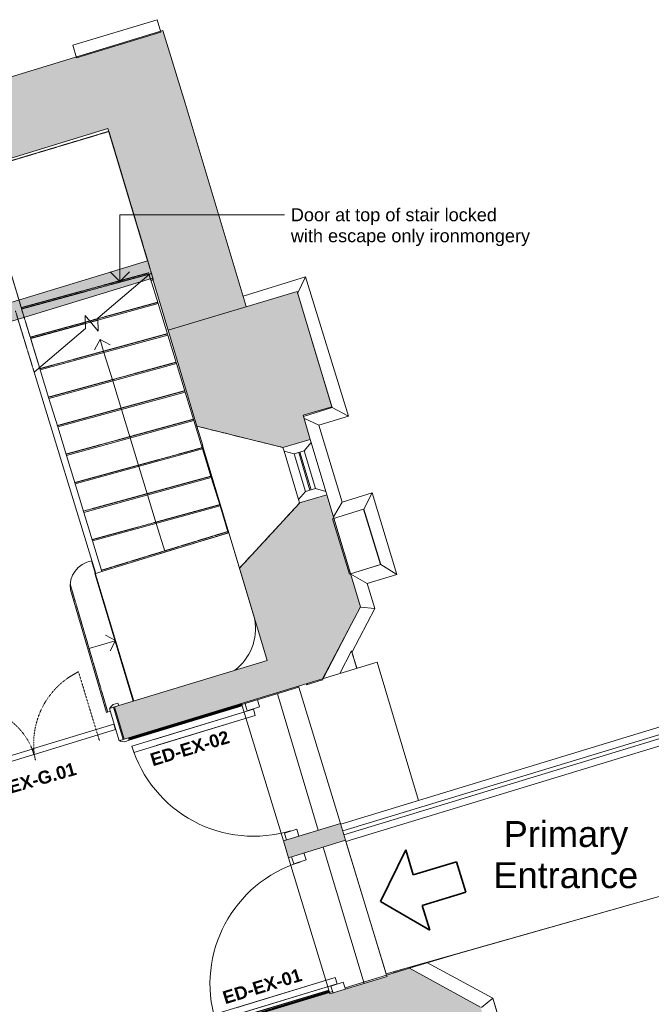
# Model space of a CAD drawing. Header units: millimetres. Extents: x -14859 to 92024, y -10653 to 24175.
# Tile 24 of 29: x 14508 to 19388, y 9589 to 17191. Entities that reach past the tile are written whole.
import ezdxf

# ---------------------------------------------------------------- set-up
doc = ezdxf.new("R2010")
doc.units = ezdxf.units.MM
doc.linetypes.add('Dash2', pattern=[3, 1.5, -1.5])
doc.linetypes.add('Overhead', pattern=[4, 2.5, -1.5])
for name, color, linetype, lineweight in [('A-DETL', 90, 'Continuous', 9), ('A-DOOR', 31, 'Continuous', 9), ('A-DOOR-FRAM', 31, 'Continuous', 18), ('A-DOOR-IDEN', 31, 'Continuous', 9), ('A-FLOR', 192, 'Continuous', 9), ('A-FLOR-HRAL', 11, 'Continuous', 9), ('A-FLOR-LEVL', 51, 'Continuous', 9), ('A-GENM', 13, 'Continuous', 9), ('A-GLAZ', 151, 'Continuous', 9), ('A-WALL', 113, 'Continuous', 9), ('A-WALL-PATT', 111, 'Continuous', 18), ('G-ANNO-TEXT', 231, 'Continuous', 9), ('I-WALL', 2, 'Continuous', 9), ('S-STRS', 31, 'Continuous', 9), ('S-STRS-ANNO', 31, 'Continuous', 9), ('S-STRS-MBND', 31, 'Overhead', 9)]:
    doc.layers.add(name, color=color, linetype=linetype, lineweight=lineweight)
doc.styles.add('Arial', font='arial.ttf', dxfattribs={"height": 200})
doc.styles.add('Arial_2', font='arial.ttf', dxfattribs={"height": 100})
doc.styles.add('Arial_B', font='arialbd.ttf', dxfattribs={"height": 100})

# ---------------------------------------------------------------- blocks, each defined once
blk = doc.blocks.new('Int - Dbl - DKA - Flush- Fixed Door offset - 1400x 2110mm Dbl Swing-V1-00_ Ground Intermediate Door Options')
at = {"layer": 'A-DOOR'}
for p, q in [((-695, 150), (-735, 150)), ((-735, 150), (-735, 130)), ((-700, 130), (-665, 130)), ((-669, 136), (-695, 150)), ((665, 130), (700, 130)), ((695, 150), (669, 136)), ((735, 150), (695, 150)), ((735, 130), (735, 150)), ((-735, -130), (-735, -150)), ((-735, -150), (-695, -150)), ((-665, -130), (-700, -130)), ((-695, -150), (-669, -136)), ((700, -130), (665, -130)), ((669, -136), (695, -150)), ((695, -150), (735, -150)), ((735, -150), (735, -130))]:
    blk.add_line(p, q, dxfattribs=at)
at = {"layer": 'A-DOOR', "lineweight": 18}
for p, q in [((-1, 40), (-658, 40)), ((-658, 40), (-658, -4)), ((-1, -4), (-1, 40)), ((658, 40), (1, 40)), ((1, 40), (1, -4)), ((658, -4), (658, 40)), ((-658, -4), (-1, -4)), ((1, -4), (658, -4))]:
    blk.add_line(p, q, dxfattribs=at)
at = {"layer": 'A-DOOR'}
for centre, start, end in [((-673, 129), 7.12502, 60.25512), ((-673, 129), 7.12502, 60.25512), ((673, 129), 119.74488, 172.87498), ((673, 129), 119.74488, 172.87498), ((-673, -129), 299.74488, 352.87498), ((673, -129), 187.12502, 240.25512), ((673, -129), 187.12502, 240.25512)]:
    blk.add_arc(centre, 8.06, start, end, dxfattribs=at)
at = {"layer": 'A-DOOR-FRAM'}
for p, q in [((-660, 130), (-692, 130)), ((-692, 130), (-692, -130)), ((-692, 130), (-692, -130)), ((-660, -130), (-660, 130)), ((692, 130), (660, 130)), ((660, 130), (660, -130)), ((692, -130), (692, 130)), ((692, 130), (692, -130)), ((-692, -130), (-660, -130)), ((660, -130), (692, -130))]:
    blk.add_line(p, q, dxfattribs=at)
blk = doc.blocks.new('DKA_Window_Single_Chamfered Reveal - DKA_Window_Single_Chamfered Reveal-4593054-00_ Ground Intermediate Door Options')
at = {"layer": 'A-GLAZ', "lineweight": 18}
for p, q in [((-195.8, 405), (-220.7, 405)), ((-149.9, 335), (-195.8, 405)), ((200.9, 405), (155, 335)), ((225.8, 405), (200.9, 405)), ((-149.9, 255), (-149.9, 335)), ((155, 335), (155, 255)), ((-192.4, 185), (-149.9, 255)), ((153.7, 300), (-148.7, 300)), ((-148.7, 300), (-148.7, 290)), ((-148.7, 290), (153.7, 290)), ((153.7, 290), (153.7, 300)), ((155, 255), (197.5, 185)), ((-220.7, 185), (-192.4, 185)), ((197.5, 185), (225.8, 185))]:
    blk.add_line(p, q, dxfattribs=at)
at = {"layer": 'A-GLAZ'}
for p, q in [((200.9, 405), (-195.8, 405)), ((155, 335), (-149.9, 335)), ((-149.9, 255), (155, 255)), ((197.5, 185), (-192.4, 185))]:
    blk.add_line(p, q, dxfattribs=at)
blk = doc.blocks.new('Ext - Sgl - RS - Flush - 1100 x 2110mm-2408036-00_ Ground Intermediate Door Options')
at = {"layer": 'A-DOOR'}
for p, q in [((440.5, 1135.2), (440.5, 155.5)), ((490.5, 155.5), (490.5, 1136.5)), ((440.5, 155.5), (440.5, 955.3)), ((490.5, 956.5), (490.5, 155.5)), ((490.5, 155.5), (440.5, 155.5)), ((440.5, 155.5), (490.5, 155.5))]:
    blk.add_line(p, q, dxfattribs=at)
for end in [180, 92.92154]:
    blk.add_arc((490.5, 155.5), 981, 90, end, dxfattribs=at)
at = {"layer": 'A-DOOR-FRAM'}
for p, q in [((-493.5, 205.5), (-550, 205.5)), ((-493.5, 105.5), (-493.5, 205.5)), ((550, 205.5), (493.5, 205.5)), ((493.5, 205.5), (493.5, 105.5)), ((-550, 105.5), (-493.5, 105.5)), ((493.5, 105.5), (550, 105.5))]:
    blk.add_line(p, q, dxfattribs=at)
blk = doc.blocks.new('Ext - Sgl - RS - Flush - 1100 x 2110mm-2408035-00_ Ground Intermediate Door Options')
at = {"layer": 'A-DOOR'}
for p, q in [((440.5, -155.5), (440.5, -955.3)), ((490.5, -155.5), (440.5, -155.5)), ((440.5, -155.5), (490.5, -155.5)), ((440.5, -1135.2), (440.5, -155.5)), ((490.5, -956.5), (490.5, -155.5)), ((490.5, -155.5), (490.5, -1136.5))]:
    blk.add_line(p, q, dxfattribs=at)
for start in [180, 267.07846]:
    blk.add_arc((490.5, -155.5), 981, start, 270, dxfattribs=at)
at = {"layer": 'A-DOOR-FRAM'}
for p, q in [((-550, -105.5), (-493.5, -105.5)), ((-493.5, -105.5), (-493.5, -205.5)), ((493.5, -105.5), (550, -105.5)), ((493.5, -205.5), (493.5, -105.5)), ((-493.5, -205.5), (-550, -205.5)), ((550, -205.5), (493.5, -205.5))]:
    blk.add_line(p, q, dxfattribs=at)
blk = doc.blocks.new('Floors 1 - Floors 1-2024422-00_ Ground Intermediate Door Options')
at = {"layer": 'A-FLOR'}
for p, q in [((17028.8, 10846.2), (17340, 9824.1)), ((17340, 9824.1), (19874.5, 10543.7))]:
    blk.add_line(p, q, dxfattribs=at)
blk = doc.blocks.new('Railing - Railing-2052194-00_ Ground Intermediate Door Options')
at = {"layer": 'A-FLOR-HRAL'}
for p, q in [((19598.1, 11717.4), (17004, 10927.5)), ((19598.1, 11717.4), (19598.4, 11716.2)), ((19950.5, 10586.1), (19626.8, 11726.1)), ((17012.8, 10898.8), (19606.3, 11688.5)), ((19605.9, 11689.7), (19921.6, 10577.9)), ((19921.6, 10577.9), (19950.5, 10586.1))]:
    blk.add_line(p, q, dxfattribs=at)
at = {"layer": 'A-FLOR-HRAL', "flags": 128}
for points in [[(19598.1, 11717.4), (19598.6, 11717.5), (19600, 11717.9), (19602.3, 11718.6), (19605.2, 11719.5), (19608.7, 11720.6), (19612.4, 11721.7), (19616.1, 11722.9), (19619.6, 11723.9), (19622.6, 11724.8), (19624.8, 11725.5), (19626.3, 11725.9), (19626.8, 11726.1)], [(19598.1, 11717.4), (19598.2, 11716.9), (19598.6, 11715.4), (19599.3, 11713.1), (19600.1, 11710.1), (19601.1, 11706.7), (19602.2, 11702.9), (19603.2, 11699.2), (19604.2, 11695.7), (19605.1, 11692.7), (19605.7, 11690.4), (19606.1, 11689), (19606.3, 11688.5)]]:
    blk.add_lwpolyline(points, dxfattribs=at)
blk = doc.blocks.new('Generic Models 3 - Generic Models 3-2152852-00_ Ground Intermediate Door Options')
at = {"layer": 'A-GENM', "lineweight": 18}
for p, q in [((15570.8, 17191.3), (14919.2, 16993.6)), ((15599.8, 17095.6), (15570.8, 17191.3)), ((14948.2, 16897.9), (15599.8, 17095.6)), ((14919.2, 16993.6), (14948.2, 16897.9)), ((17164.8, 13412.7), (16924, 13338.4)), ((17296.9, 12984.9), (17164.8, 13412.7)), ((16924, 13338.4), (17056.2, 12910.5)), ((17056.2, 12910.5), (17296.9, 12984.9))]:
    blk.add_line(p, q, dxfattribs=at)
at = {"layer": 'A-GENM'}
for p, q in [((16235, 15056.6), (16716.9, 15205.4)), ((16716.9, 15205.4), (16655.8, 15078.3)), ((16716.9, 15205.4), (17048.9, 14130.5)), ((16922.9, 14196.2), (16763, 14721.3)), ((16700.2, 14127.5), (16922.9, 14196.2)), ((16922.9, 14196.2), (17048.9, 14130.5)), ((16704.3, 14114), (16819.3, 14060.6)), ((17048.9, 14130.5), (16819.3, 14060.6)), ((16819.3, 14060.6), (16999.9, 13467.5)), ((16999.9, 13467.5), (17230.6, 13538.7)), ((17166.5, 13413.3), (17230.6, 13538.7)), ((17230.6, 13538.7), (17422.8, 12907.3)), ((16932.7, 13353.1), (16999.9, 13467.5)), ((17166.5, 13413.3), (17164.8, 13412.7)), ((17297.2, 12983.9), (17166.5, 13413.3)), ((17064.8, 12913.1), (17297.2, 12983.9)), ((17297.2, 12983.9), (17422.8, 12907.3)), ((17065.7, 12910.1), (17193.2, 12837.4)), ((17422.8, 12907.3), (17193.2, 12837.4)), ((17193.2, 12837.4), (17252.2, 12646.3)), ((17252.2, 12646.3), (17075.4, 12306.5)), ((17141, 12656.4), (17252.2, 12646.3)), ((16847.6, 12095.1), (17072.1, 12526.4)), ((16724.1, 12054.9), (16847.6, 12095.1)), ((16847.6, 12095.1), (16849.6, 12095.6)), ((16730.5, 12067.2), (16724.1, 12054.9)), ((17519.6, 9868.3), (17394.6, 9832.8)), ((17394.6, 9832.8), (17397.5, 9831.3)), ((17561.6, 9882.2), (17519.6, 9868.3)), ((18162.6, 9636), (18075, 9565)), ((18162.8, 9636), (18220.2, 9444.6))]:
    blk.add_line(p, q, dxfattribs=at)
blk = doc.blocks.new('DKA_Furniture_Church Pew long - DKA_Furniture_Church Pew long-2248917-00_ Ground Intermediate Door Options')
at = {"layer": 'A-GENM'}
for p, q in [((50, 0), (0, 0)), ((0, 0), (0, -240)), ((50, 0), (4950, 0)), ((50, 0), (50, -1)), ((4950, 0), (4950, -1)), ((5000, 0), (4950, 0)), ((5000, -240), (5000, 0)), ((50, -240), (50, -0.2)), ((4950, -50), (50, -50)), ((4950, -0.2), (4950, -240)), ((0, -271.7), (0, -239.7)), ((0, -240), (50, -240)), ((0, -271.7), (0, -450)), ((0, -271.7), (50, -271.7)), ((50, -239.7), (50, -271.7)), ((50, -450), (50, -271.7)), ((4950, -271.7), (4950, -239.7)), ((4950, -240), (5000, -240)), ((4950, -271.7), (4950, -450)), ((4950, -271.7), (5000, -271.7)), ((5000, -239.7), (5000, -271.7)), ((5000, -450), (5000, -271.7)), ((0, -450), (50, -450)), ((50, -450), (4950, -450)), ((4950, -450), (5000, -450))]:
    blk.add_line(p, q, dxfattribs=at)
blk = doc.blocks.new('Basic Wall _ Int - Existing Skirting - ___-4392824-00_ Ground Intermediate Door Options')
at = {"layer": 'I-WALL'}
for p, q in [((16222.5, 11911.5), (15349.5, 11645.7)), ((16223.7, 11907.7), (15350.7, 11641.9)), ((16225, 11903.3), (15352, 11637.5)), ((16225.2, 11902.6), (15352.2, 11636.8)), ((15354.1, 11630.7), (16227, 11896.6)), ((16227.7, 11894.3), (15354.8, 11628.5)), ((16227, 11896.6), (16225.2, 11902.6)), ((16227, 11896.6), (16227.7, 11894.3))]:
    blk.add_line(p, q, dxfattribs=at)
blk = doc.blocks.new('Basic Wall _ Int - Existing Skirting - ___-4393031-00_ Ground Intermediate Door Options')
at = {"layer": 'I-WALL'}
for p, q in [((16003.5, 9429.7), (16896.4, 9698.4)), ((16897.1, 9696.1), (16004.2, 9427.4)), ((16006, 9421.4), (16898.9, 9690)), ((16006.3, 9420.7), (16899.2, 9689.3)), ((16007.6, 9416.3), (16900.5, 9685)), ((16008.7, 9412.5), (16901.6, 9681.1)), ((16896.4, 9698.4), (16897.1, 9696.1)), ((16898.9, 9690), (16897.1, 9696.1)), ((16898.9, 9690), (16899.2, 9689.3)), ((16899.2, 9689.3), (16900.5, 9685)), ((16900.5, 9685), (16901.6, 9681.1))]:
    blk.add_line(p, q, dxfattribs=at)

msp = doc.modelspace()

# ---------------------------------------------------------------- hatches: boundary and pattern name
at = {"layer": 'A-WALL-PATT', "lineweight": 9}
h = msp.add_hatch(color=8, dxfattribs=at)
h.paths.add_polyline_path([(11074.3, 15089), (12725.3, 15595.2), (12549.4, 16168.9), (10898.4, 15662.6), (11037.8, 15208.1)])
h.paths.add_polyline_path([(14117.4, 16022), (15790.5, 16535), (15614.6, 17108.6), (13941.5, 16595.7), (14115.4, 16028.5)])
for points in [[(15655.7, 14795.1), (16259.1, 14976.2), (15787.6, 16547), (15786.9, 16546.7), (15790.5, 16535), (15188.8, 16350.5), (15535.4, 15195.8)], [(16173.9, 13979.6), (16918.5, 14203.1), (16651.1, 15093.9), (15655.1, 14794.9), (15877.9, 14052.7), (16099.9, 13997.9)]]:
    msp.add_hatch(color=8, dxfattribs=at).paths.add_polyline_path(points)
h = msp.add_hatch(color=8, dxfattribs=at)
h.paths.add_polyline_path([(12901.1, 14388.6), (13084.3, 14444.7), (13043.3, 14578.6), (12860.8, 14522.6), (12889.3, 14427.8)])
h.paths.add_polyline_path([(14423.4, 14855.1), (15535.4, 15195.8), (15495.2, 15329.9), (14382.4, 14988.9)])
h = msp.add_hatch(color=8, dxfattribs=at)
h.paths.add_polyline_path([(18018.7, 7945.2), (18511.7, 8093.2), (18461.4, 8260.6), (18250.7, 8197.4), (18061.9, 7992.1)])
h.paths.add_polyline_path([(18122.4, 8625), (18333, 8688.3), (18068.8, 9568.4), (17520.1, 9868.1), (17342.8, 9814.9), (17346.3, 9803.4), (17168.8, 9749.4), (17456.8, 8789.9), (18052.8, 8642.5)])
h.paths.add_polyline_path([(16494.6, 11995.4), (16847.4, 12102.8), (17141.5, 12657.4), (16881.5, 13523.6), (16670.8, 13460.3), (16434.1, 13203.1), (16206.1, 12956.2), (16457.2, 12119.9)])
h.paths.add_polyline_path([(16542.5, 13888), (16753.1, 13951.2), (16697.4, 14136.8), (16173.9, 13979.6), (16472.9, 13905.4)])
h = msp.add_hatch(color=8, dxfattribs=at)
h.paths.add_polyline_path([(13861.5, 11193.6), (13976.5, 11228.6), (13900.7, 11477.4), (13786.7, 11442.6), (13853.6, 11220.1)])
h.paths.add_polyline_path([(15315.8, 11636.5), (16494.6, 11995.4), (16419.8, 12244.4), (15240, 11885.2), (15284.1, 11740.3)])
h = msp.add_hatch(color=8, dxfattribs=at)
h.paths.add_polyline_path([(16584.9, 10721.4), (17025.9, 10855.7), (16986.5, 10984.9), (16545.5, 10850.6)])
h.paths.add_polyline_path([(16225.1, 11902.9), (16666.1, 12037.2), (16663.2, 12046.7), (16222.2, 11912.5)])
h = msp.add_hatch(color=8, dxfattribs=at)
h.paths.add_polyline_path([(14605.7, 8717.9), (14709.4, 8749.1), (14634.5, 8998.1), (14530.9, 8966.9), (14583.2, 8792.7)])
h.paths.add_polyline_path([(16050.4, 9152.6), (17240.5, 9510.7), (17168.8, 9749.4), (16905.3, 9669.2), (16901.9, 9680.3), (15975.5, 9401.6)])

# ---------------------------------------------------------------- linework, layer by layer
at = {"layer": 'A-DETL', "linetype": 'Dash2'}
msp.add_line((15124, 11625.5), (14962.8, 12156.6), dxfattribs=at)
at = {"layer": 'A-DETL', "lineweight": 35}
for p, q in [((17295.2, 10382.2), (17490.4, 10781.5)), ((17490.4, 10781.5), (17547.9, 10589.9)), ((17547.9, 10589.9), (17883.1, 10690.5)), ((17883.1, 10690.5), (17953.6, 10455.7)), ((17953.6, 10455.7), (17618, 10353.5)), ((17295.2, 10382.2), (17676.3, 10162.2)), ((17676.3, 10162.2), (17618, 10353.5))]:
    msp.add_line(p, q, dxfattribs=at)
at = {"layer": 'A-DETL', "linetype": 'Dash2'}
for centre, radius, start, end in [((15232.8, 11602.7), 616.2, 115.98907, 191.90717), ((14130.1, 11370.2), 510.7, 11.90717, 107.4251)]:
    msp.add_arc(centre, radius, start, end, dxfattribs=at)
at = {"layer": 'A-FLOR'}
for p, q in [((16815.2, 10932.7), (16498.9, 11986.3)), ((17170.3, 9749.8), (16854, 10803.4))]:
    msp.add_line(p, q, dxfattribs=at)
at = {"layer": 'A-FLOR-LEVL'}
for p, q in [((19874.5, 10543.7), (17654.7, 9913.4)), ((18163.5, 9635.6), (17654.7, 9913.4)), ((18221.7, 9441.8), (18163.5, 9635.6))]:
    msp.add_line(p, q, dxfattribs=at)
at = {"layer": 'A-WALL', "color": 7, "lineweight": 18}
for p, q in [((15614.6, 17108.6), (13941.5, 16595.7)), ((15786.9, 16546.7), (15614.6, 17108.6)), ((15787.6, 16547), (15786.9, 16546.7)), ((16259.1, 14976.2), (15787.6, 16547)), ((14117.4, 16022), (15188.8, 16350.5)), ((15188.8, 16350.5), (15495.2, 15329.9)), ((15495.2, 15329.9), (14381.9, 14988.8)), ((14422.9, 14854.9), (15535.4, 15195.8)), ((15535.4, 15195.8), (15655.7, 14795.1)), ((16651.1, 15093.9), (15655.1, 14794.9)), ((16918.5, 14203.1), (16651.1, 15093.9)), ((15655.1, 14794.9), (15877.9, 14052.7)), ((16697.4, 14136.8), (16918.5, 14203.1)), ((16753.1, 13951.2), (16697.4, 14136.8)), ((16542.5, 13888), (16753.1, 13951.2)), ((16881.5, 13523.6), (16670.8, 13460.3)), ((17141.5, 12657.4), (16881.5, 13523.6)), ((16206.1, 12956.2), (16419.8, 12244.4)), ((16847.4, 12102.8), (17141.5, 12657.4)), ((16419.8, 12244.4), (15240, 11885.2)), ((15315.8, 11636.5), (16847.4, 12102.8)), ((16225.1, 11902.9), (16666.1, 12037.2)), ((16666.1, 12037.2), (16663.2, 12046.7)), ((15240, 11885.2), (15315.8, 11636.5)), ((16222.2, 11912.5), (16225.1, 11902.9)), ((16986.5, 10984.9), (16545.5, 10850.6)), ((17025.9, 10855.7), (16986.5, 10984.9)), ((16545.5, 10850.6), (16584.9, 10721.4)), ((16584.9, 10721.4), (17025.9, 10855.7)), ((17520.1, 9868.1), (17342.8, 9814.9)), ((17342.8, 9814.9), (17346.3, 9803.4)), ((18068.8, 9568.4), (17520.1, 9868.1)), ((17346.3, 9803.4), (16905.3, 9669.2)), ((16901.9, 9680.3), (15975.5, 9401.6)), ((16905.3, 9669.2), (16901.9, 9680.3))]:
    msp.add_line(p, q, dxfattribs=at)
at = {"layer": 'A-WALL', "color": 7, "lineweight": 18, "flags": 128}
msp.add_lwpolyline([(16173.9, 13979.6), (16227.1, 13966.4), (16280.4, 13953.2), (16333.6, 13940)], dxfattribs=at)
at = {"layer": 'A-WALL', "color": 7, "lineweight": 18}
for points, knots in [([(15877.9, 14052.7), (15927.2, 14040.5), (16001.2, 14022.2), (16099.9, 13997.9), (16149.2, 13985.7), (16173.9, 13979.6)], [0, 0, 0, 0, 0.5, 0.75, 1, 1, 1, 1]), ([(16525.2, 13301.9), (16494.8, 13269), (16434.1, 13203.1), (16327.7, 13087.9), (16251.7, 13005.6), (16206.1, 12956.2)], [0, 0, 0, 0, 0.285714, 0.571429, 1, 1, 1, 1])]:
    msp.add_open_spline(points, degree=3, knots=knots, dxfattribs=at)
for points in [[(16333.6, 13940), (16356.8, 13934.3), (16403.3, 13922.8), (16472.9, 13905.4), (16519.3, 13893.8), (16542.5, 13888)], [(16670.8, 13460.3), (16654.6, 13442.7), (16622.3, 13407.5), (16573.8, 13354.7), (16541.4, 13319.5), (16525.2, 13301.9)]]:
    msp.add_open_spline(points, degree=3, dxfattribs=at)
at = {"layer": 'G-ANNO-TEXT', "color": 7, "lineweight": 18}
for p, q in [((15282.7, 15685.2), (16553.1, 15685.2)), ((15282.7, 15169.4), (15282.7, 15685.2)), ((15282.7, 15169.4), (15207.7, 15244.4)), ((15282.7, 15169.4), (15357.7, 15244.4))]:
    msp.add_line(p, q, dxfattribs=at)
at = {"layer": 'I-WALL'}
for p, q in [((15877.9, 14052.7), (16542.1, 13888.9)), ((15922.4, 13904.1), (15877.9, 14052.7)), ((16760.3, 13927.4), (16874.4, 13547.4)), ((15921.6, 13903.9), (15922.4, 13904.1)), ((16206.1, 12956.2), (15921.6, 13903.9)), ((16671.1, 13459.5), (16206.1, 12956.2)), ((17269.4, 12231.3), (16854.4, 12105)), ((17269.4, 12231.3), (17590, 11163.4)), ((16666.1, 12037.2), (16986.5, 10984.9)), ((16545.5, 10850.6), (16227.7, 11894.3)), ((16988, 10980.1), (19664.7, 11795.1)), ((19569, 11619.7), (17028.8, 10846.2)), ((17025.9, 10855.7), (17342.8, 9814.9)), ((16896.4, 9698.4), (16584.9, 10721.4)), ((17517.9, 9869.2), (17941, 9994.4)), ((17021.6, 9716.3), (17343.3, 9813.2)), ((17165.2, 9761.5), (17342.8, 9814.9)), ((17519.6, 9868.3), (17517.9, 9869.2)), ((17168.8, 9749.4), (17165.2, 9761.5)), ((16901.9, 9680.3), (16901.6, 9681.1)), ((16901.9, 9680.3), (16925.8, 9687.5))]:
    msp.add_line(p, q, dxfattribs=at)
at = {"layer": 'S-STRS'}
for p, q in [((15577.2, 14999.5), (15518.6, 15190.7)), ((15112.5, 14872.3), (15577.2, 14999.5)), ((15651.6, 14756.8), (15577.2, 14999.5)), ((15015.6, 14845.7), (15056.1, 14856.8)), ((14667.4, 14487.4), (15651.6, 14756.8)), ((15719, 14536.8), (15651.6, 14756.8)), ((14734.8, 14267.4), (15719, 14536.8)), ((15786.4, 14316.8), (15719, 14536.8)), ((15096.5, 12916.2), (14620.3, 14470.4)), ((14667.4, 14487.4), (14661.8, 14505.6)), ((14734.8, 14267.4), (14667.4, 14487.4)), ((14802.2, 14047.3), (15786.4, 14316.8)), ((15853.8, 14096.8), (15786.4, 14316.8)), ((14802.2, 14047.3), (14734.8, 14267.4)), ((14869.6, 13827.3), (15853.8, 14096.8)), ((15921.3, 13876.8), (15853.8, 14096.8)), ((14869.6, 13827.3), (14802.2, 14047.3)), ((14937, 13607.3), (15921.3, 13876.8)), ((15988.7, 13656.8), (15921.3, 13876.8)), ((14937, 13607.3), (14869.6, 13827.3)), ((15004.4, 13387.3), (15988.7, 13656.8)), ((16056.1, 13436.8), (15988.7, 13656.8)), ((15004.4, 13387.3), (14937, 13607.3)), ((15071.9, 13167.3), (15004.4, 13387.3)), ((15071.9, 13167.3), (16056.1, 13436.8)), ((16119.5, 13229.7), (16056.1, 13436.8)), ((15144.3, 12930.9), (16119.5, 13229.7)), ((16122.9, 13229.7), (15587.2, 13066.6)), ((16324.1, 12559.3), (16122.9, 13229.7)), ((15144.3, 12930.9), (15071.9, 13167.3)), ((15064.3, 13013.1), (15389.3, 11930.6)), ((15096.5, 12916.2), (15144.3, 12930.9)), ((15096.2, 12917.1), (15089.7, 12915.1)), ((15089.7, 12915.1), (15385.6, 11929.5)), ((14901.3, 12788.6), (15179, 11843.5)), ((17072.2, 12317.2), (16981.9, 12143.8)), ((17112.8, 12183.6), (17072.2, 12317.2)), ((16986.5, 10984.9), (16666.1, 12037.2)), ((15238.9, 11861.5), (15246.5, 11863.8)), ((15179, 11843.5), (15208.2, 11852.3))]:
    msp.add_line(p, q, dxfattribs=at)
at = {"layer": 'S-STRS', "linetype": 'Overhead'}
for p, q in [((15112.2, 14882.5), (15574.3, 15009.1)), ((15015.3, 14856), (15049, 14865.2)), ((14664.4, 14496.9), (15648.7, 14766.4)), ((14731.8, 14276.9), (15716.1, 14546.4)), ((14799.3, 14056.9), (15783.5, 14326.4)), ((14866.7, 13836.9), (15850.9, 14106.4)), ((14934.1, 13616.9), (15918.3, 13886.4)), ((15001.5, 13396.9), (15985.8, 13666.3)), ((15068.9, 13176.9), (16053.2, 13446.3)), ((15141.4, 12940.5), (16116.6, 13239.3)), ((14899.2, 12830.9), (15188.6, 11846.4)), ((17112.8, 12183.6), (17072.2, 12317.2))]:
    msp.add_line(p, q, dxfattribs=at)
at = {"layer": 'S-STRS'}
for centre, radius, start, end in [((15095.4, 12819), 196.5, 99.1031, 188.91994), ((15924.7, 12490.7), 405.3, 307.2383, 9.73863)]:
    msp.add_arc(centre, radius, start, end, dxfattribs=at)
at = {"layer": 'S-STRS-ANNO'}
for p, q in [((15129.1, 14721.3), (15087.6, 14643.3)), ((15159.5, 14622.1), (15129.1, 14721.3)), ((15129.1, 14721.3), (15207.1, 14679.9)), ((15226.9, 14402.1), (15159.5, 14622.1)), ((15294.3, 14182.1), (15226.9, 14402.1)), ((15361.7, 13962.1), (15294.3, 14182.1)), ((15429.1, 13742.1), (15361.7, 13962.1)), ((15496.6, 13522.1), (15429.1, 13742.1)), ((15564, 13302), (15496.6, 13522.1)), ((15631.9, 13080.3), (15564, 13302)), ((15034.8, 12334.1), (15245.6, 12396)), ((15249.2, 12397.1), (15171.6, 12439.4)), ((15249.2, 12397.1), (15206.9, 12319.5))]:
    msp.add_line(p, q, dxfattribs=at)
at = {"layer": 'S-STRS-MBND'}
for p, q in [((15197.7, 16328.9), (14201.6, 16029.9)), ((15527, 15232), (15197.7, 16328.9)), ((14201.6, 16029.9), (14523.7, 14958.3)), ((14520.5, 14967.7), (15505, 15236.4)), ((14523.1, 14958.1), (15507.6, 15226.7)), ((15507.6, 15226.7), (15527, 15232)), ((15507.6, 15226.7), (15520.8, 15178.5)), ((15508.5, 15223.9), (15507.6, 15226.7)), ((15540.1, 15183.8), (15527, 15232)), ((15520.8, 15178.5), (15540.1, 15183.8)), ((14620.3, 14470.4), (14475.3, 14943.4)), ((14523.1, 14958.1), (14523.7, 14958.3)), ((14661.8, 14505.6), (14523.1, 14958.1)), ((14523.7, 14958.3), (14523.7, 14958.3)), ((14590.1, 14739.6), (15015.3, 14856)), ((14593, 14730), (15015.6, 14845.7)), ((15049, 14865.2), (15112.2, 14882.5)), ((15056.1, 14856.8), (15112.5, 14872.3))]:
    msp.add_line(p, q, dxfattribs=at)
at = {"layer": 'S-STRS-MBND', "linetype": 'Continuous'}
for p, q in [((15508.5, 15223.9), (15112, 14887.6)), ((15013.8, 14906.7), (15016.7, 14806.7)), ((15114.9, 14787.6), (15013.8, 14906.7)), ((15112, 14887.6), (15114.9, 14787.6)), ((15016.7, 14806.7), (14620.3, 14470.4))]:
    msp.add_line(p, q, dxfattribs=at)

# ---------------------------------------------------------------- block references
at = {"layer": 'A-DOOR'}
for name, p, rotation in [('Ext - Sgl - RS - Flush - 1100 x 2110mm-2408036-00_ Ground Intermediate Door Options', (16605.8, 11443.9), 106.9351865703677), ('Ext - Sgl - RS - Flush - 1100 x 2110mm-2408035-00_ Ground Intermediate Door Options', (16965.6, 10262.4), 286.9351865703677)]:
    msp.add_blockref(name, p, dxfattribs=dict(at, rotation=rotation))
at = {"layer": 'A-DOOR-FRAM', "rotation": 196.9351865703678}
msp.add_blockref('Int - Dbl - DKA - Flush- Fixed Door offset - 1400x 2110mm Dbl Swing-V1-00_ Ground Intermediate Door Options', (14608.3, 11556.9), dxfattribs=at)
at = {"layer": 'A-FLOR'}
msp.add_blockref('Floors 1 - Floors 1-2024422-00_ Ground Intermediate Door Options', (0, 0), dxfattribs=at)
at = {"layer": 'A-FLOR-HRAL'}
msp.add_blockref('Railing - Railing-2052194-00_ Ground Intermediate Door Options', (0, 0), dxfattribs=at)
at = {"layer": 'A-GENM'}
msp.add_blockref('Generic Models 3 - Generic Models 3-2152852-00_ Ground Intermediate Door Options', (0, 0), dxfattribs=at)
at = {"layer": 'A-GENM', "rotation": 286.7307980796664}
msp.add_blockref('DKA_Furniture_Church Pew long - DKA_Furniture_Church Pew long-2248917-00_ Ground Intermediate Door Options', (13331.3, 12423.5), dxfattribs=at)
at = {"layer": 'A-GLAZ', "rotation": 286.7095584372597}
msp.add_blockref('DKA_Window_Single_Chamfered Reveal - DKA_Window_Single_Chamfered Reveal-4593054-00_ Ground Intermediate Door Options', (16428.7, 13623.4), dxfattribs=at)
at = {"layer": 'I-WALL'}
for name in ['Basic Wall _ Int - Existing Skirting - ___-4392824-00_ Ground Intermediate Door Options', 'Basic Wall _ Int - Existing Skirting - ___-4393031-00_ Ground Intermediate Door Options']:
    msp.add_blockref(name, (0, 0), dxfattribs=at)

# ---------------------------------------------------------------- texts
at = {"layer": 'A-DOOR-IDEN', "char_height": 100, "attachment_point": 1, "style": 'Arial_B'}
for s, insert, width, rotation in [('ED-EX-02', (15507.1, 11522.3), 777.637, 16.92298), ('D-EX-G.01', (14270.2, 11271.6), 841.772, 16), ('ED-EX-01', (16066.7, 9685.1), 777.637, 17)]:
    msp.add_mtext(s, dxfattribs=dict(at, insert=insert, width=width, rotation=rotation))
at = {"layer": 'G-ANNO-TEXT', "color": 7, "lineweight": 18, "attachment_point": 1}
for s, insert, char_height, width, style in [('Door at top of stair locked', (16603.1, 15735.2), 100, 1980.168, 'Arial_2'), ('with escape only ironmongery', (16603.1, 15573.2), 100, 2280.801, 'Arial_2'), ('Primary ', (18247.4, 11004.1), 200, 1266.666, 'Arial'), ('Entrance', (18168, 10686.6), 200, 1362.869, 'Arial')]:
    msp.add_mtext(s, dxfattribs=dict(at, insert=insert, char_height=char_height, width=width, style=style))

doc.saveas('drawing.dxf')
